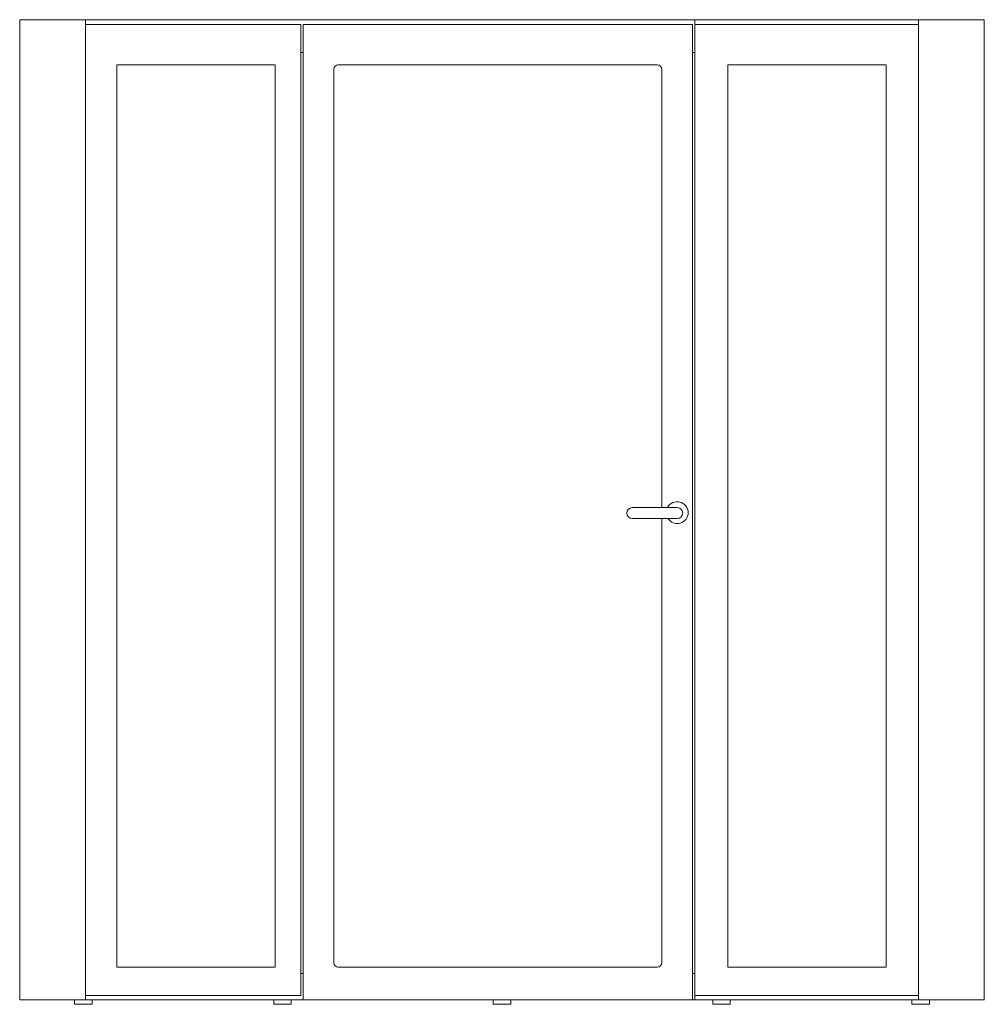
# Model space of a CAD drawing. Header units: millimetres. Extents: x -1100 to 1100, y 0 to 2247.
import ezdxf

# ---------------------------------------------------------------- set-up
doc = ezdxf.new("R2010")
doc.units = ezdxf.units.MM

# ---------------------------------------------------------------- blocks, each defined once
blk = doc.blocks.new('A$C4070531B')
at = {"color": 0, "linetype": 'Continuous', "lineweight": 0, "extrusion": (2.22045e-16, 1, -2.22045e-16)}
for p, q in [((-1100, 2247), (-1100, 10)), ((-949.8, 2247), (-1100, 2247)), ((-949.8, 2247), (440, 2247)), ((-949.8, 2235.8), (-949.8, 2247)), ((-949.8, 2235.8), (-458.8, 2235.8)), ((-949.8, 20), (-949.8, 2235.8)), ((-949.8, 2235.8), (-949.8, 20)), ((-949.8, 2235.8), (-458.8, 2235.8)), ((-458.8, 2235.8), (-458.8, 2171.8)), ((-458.8, 20), (-458.8, 2235.8)), ((-453.8, 2171.8), (-453.8, 2235.8)), ((-453.8, 2235.8), (434.8, 2235.8)), ((-453.8, 2235.8), (434.8, 2235.8)), ((-453.8, 10), (-453.8, 2235.8)), ((434.8, 2235.8), (434.8, 2171.8)), ((434.8, 2235.8), (434.8, 10)), ((439.8, 2235.8), (440, 2235.8)), ((439.8, 2171.8), (439.8, 2235.8)), ((439.8, 2235.8), (439.8, 20)), ((439.8, 2235.8), (949.7, 2235.8)), ((440, 2247), (949.7, 2247)), ((440, 2235.8), (440, 2247)), ((440, 2235.8), (949.7, 2235.8)), ((949.7, 2247), (949.7, 2235.8)), ((1100, 2247), (949.7, 2247)), ((949.7, 2235.8), (949.7, 20)), ((949.7, 2235.8), (949.7, 20)), ((1100, 10), (1100, 2247)), ((-453.8, 2171.8), (-458.8, 2171.8)), ((439.8, 2171.8), (434.8, 2171.8)), ((-878.7, 85), (-878.7, 2143.8)), ((-878.7, 2143.8), (-517.7, 2143.8)), ((-517.7, 2143.8), (-517.7, 85)), ((-373.8, 2143.8), (354.8, 2143.8)), ((515.4, 2143.8), (876.4, 2143.8)), ((515.4, 85), (515.4, 2143.8)), ((876.4, 2143.8), (876.4, 85)), ((-383.8, 95), (-383.8, 2133.8)), ((364.8, 2133.8), (364.8, 1133.6)), ((399.7, 1133.6), (297.2, 1133.6)), ((297.2, 1108.6), (399.7, 1108.6)), ((364.8, 1108.6), (364.8, 95)), ((-517.7, 85), (-878.7, 85)), ((-458.8, 70.3), (-458.8, 20)), ((-458.8, 70.3), (-453.8, 70.3)), ((-453.8, 10), (-453.8, 70.3)), ((354.8, 85), (-373.8, 85)), ((434.8, 70.3), (434.8, 10)), ((434.8, 70.3), (439.8, 70.3)), ((439.8, 20), (439.8, 70.3)), ((876.4, 85), (515.4, 85)), ((-1100, 10), (-949.8, 10)), ((-974.9, 10), (-974.9, 0)), ((-974.9, 0), (-934.9, 0)), ((-458.8, 20), (-949.8, 20)), ((-949.8, 10), (-949.8, 20)), ((-453.8, 10), (-949.8, 10)), ((-458.8, 20), (-949.8, 20)), ((-934.9, 0), (-934.9, 10)), ((-520.6, 10), (-520.6, 0)), ((-520.6, 0), (-480.6, 0)), ((-480.6, 0), (-480.6, 10)), ((434.8, 10), (-453.8, 10)), ((-20, 10), (-20, 0)), ((-20, 0), (20, 0)), ((20, 0), (20, 10)), ((440, 10), (434.8, 10)), ((440, 20), (439.8, 20)), ((949.7, 20), (439.8, 20)), ((949.7, 20), (440, 20)), ((440, 10), (440, 20)), ((949.7, 10), (440, 10)), ((480.6, 10), (480.6, 0)), ((520.6, 0), (520.6, 10)), ((934.9, 10), (934.9, 0)), ((949.7, 20), (949.7, 10)), ((949.7, 10), (1100, 10)), ((974.9, 0), (974.9, 10)), ((480.6, 0), (520.6, 0)), ((934.9, 0), (974.9, 0))]:
    blk.add_line(p, q, dxfattribs=at)
at = {"color": 0, "linetype": 'Continuous', "lineweight": 0, "extrusion": (0, -2.22045e-16, -1)}
for centre, start, end in [((373.8, 2133.8), 0, 90), ((-354.8, 2133.8), 90, 180), ((373.8, 95), 270, 360), ((-354.8, 95), 180, 270)]:
    blk.add_arc(centre, 10, start, end, dxfattribs=at)
at = {"color": 0, "linetype": 'Continuous', "lineweight": 0}
for centre, radius, start, end in [((399.7, 1122), 25, 0, 152.2715), ((297.2, 1121.1), 12.5, 90, 270), ((399.7, 1121.1), 12.5, 270, 90), ((399.7, 1122), 25, 212.3248, 360)]:
    blk.add_arc(centre, radius, start, end, dxfattribs=at)

msp = doc.modelspace()

# ---------------------------------------------------------------- block references
msp.add_blockref('A$C4070531B', (0, 0))

doc.saveas('drawing.dxf')
